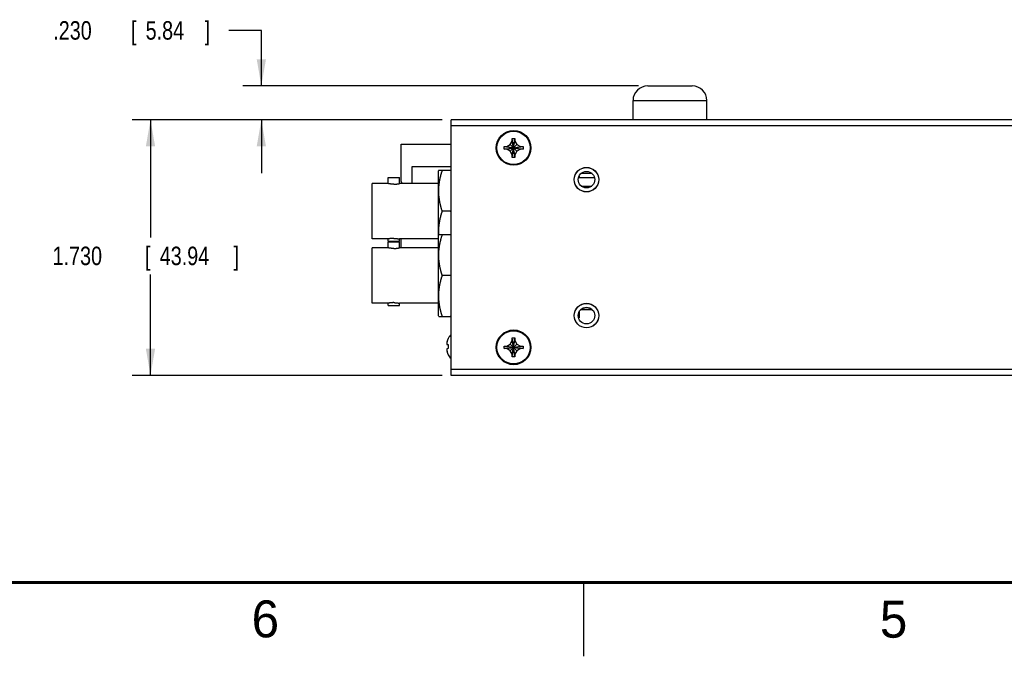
# Model space of a CAD drawing. Header units: inches. Extents: x 0 to 34, y 0 to 22.
# Tile 6 of 21: x 8.9 to 15.6, y 0 to 4.3. Entities that reach past the tile are written whole.
import ezdxf

# ---------------------------------------------------------------- set-up
doc = ezdxf.new("R2010")
doc.units = ezdxf.units.IN
doc.header["$LTSCALE"] = 1.87
doc.header["$MEASUREMENT"] = 0
doc.layers.get('0').update_dxf_attribs({"linetype": 'CONTINUOUS'})
doc.layers.add('DIMENSIONS', color=7, linetype='CONTINUOUS')
doc.styles.get("Standard").update_dxf_attribs({"font": 'txt', "width": 0.8})
doc.dimstyles.new('DIMSTYLE_1', dxfattribs={"dimtxt": 0.125, "dimasz": 0.18, "dimexe": 0.18, "dimexo": 0.0625, "dimgap": 0.09, "dimtad": 0, "dimtih": 1, "dimtoh": 1, "dimdec": 3, "dimzin": 4, "dimdsep": 46, "dimtxsty": 'STANDARD', "dimblk": '_FILLED', "dimblk1": '_FILLED', "dimblk2": '_FILLED', "dimcen": 0.09, "dimadec": 0, "dimazin": 0, "dimtp": 0.01, "dimtm": 0.01, "dimtfac": 1, "dimtdec": 3, "dimtofl": 0, "dimtmove": 0, "dimatfit": 3, "dimldrblk": '_FILLED', "dimfxl": 1, "dimtolj": 1, "dimtzin": 4, "dimarcsym": 0})

# ---------------------------------------------------------------- blocks, each defined once
blk = doc.blocks.new('_FILLED')
at = {"color": 0, "linetype": 'BYBLOCK'}
blk.add_solid([(0, 0), (-1, 0.174), (-1, -0.174)], dxfattribs=at)
blk = doc.blocks.new('*D18')
at = {"layer": 'DIMENSIONS', "color": 2, "linetype": 'CONTINUOUS'}
for p, q in [((11.7915, 3.6316), (9.694, 3.6316)), ((9.819, 3.6316), (9.819, 2.8356)), ((9.819, 1.9016), (9.819, 2.5856)), ((11.7915, 1.9016), (9.694, 1.9016))]:
    blk.add_line(p, q, dxfattribs=at)
at = {"layer": 'DIMENSIONS', "color": 2, "linetype": 'CONTINUOUS', "xscale": 0.18, "yscale": 0.18, "zscale": 0.18}
for p, rotation in [((9.819, 3.6316), 90), ((9.819, 1.9016), 270)]:
    blk.add_blockref('_FILLED', p, dxfattribs=dict(at, rotation=rotation))
at = {"layer": 'DIMENSIONS', "color": 2, "linetype": 'CONTINUOUS', "width": 0.8}
for s, p in [('1.730', (9.1565, 2.6481)), ('[', (9.7815, 2.6481)), ('43.94', (9.8815, 2.6481)), (']', (10.3815, 2.6481))]:
    blk.add_text(s, height=0.125, dxfattribs=at).set_placement(p)
blk = doc.blocks.new('*D19')
at = {"layer": 'DIMENSIONS', "color": 2, "linetype": 'CONTINUOUS'}
for p, q in [((10.569, 4.237), (10.3485, 4.237)), ((10.569, 3.8616), (10.569, 4.237)), ((13.1215, 3.8616), (10.444, 3.8616)), ((11.7915, 3.6316), (10.444, 3.6316)), ((10.569, 3.6316), (10.569, 3.2716))]:
    blk.add_line(p, q, dxfattribs=at)
at = {"layer": 'DIMENSIONS', "color": 2, "linetype": 'CONTINUOUS', "xscale": 0.18, "yscale": 0.18, "zscale": 0.18}
for p, rotation in [((10.569, 3.8616), 270), ((10.569, 3.6316), 90)]:
    blk.add_blockref('_FILLED', p, dxfattribs=dict(at, rotation=rotation))
at = {"layer": 'DIMENSIONS', "color": 2, "linetype": 'CONTINUOUS', "width": 0.8}
for s, p in [('.230', (9.161, 4.1745)), ('[', (9.686, 4.1745)), ('5.84', (9.786, 4.1745)), (']', (10.186, 4.1745))]:
    blk.add_text(s, height=0.125, dxfattribs=at).set_placement(p)

msp = doc.modelspace()

# ---------------------------------------------------------------- linework, layer by layer
at = {"color": 7, "linetype": 'CONTINUOUS'}
for p, q in [((13.184, 3.8616), (13.484, 3.8616)), ((13.084, 3.6316), (13.084, 3.7616)), ((13.084, 3.7616), (13.584, 3.7616)), ((13.584, 3.6316), (13.584, 3.7616)), ((11.854, 1.9016), (11.854, 3.6316)), ((21.854, 3.6316), (11.854, 3.6316)), ((21.854, 3.5916), (11.854, 3.5916)), ((11.515, 3.2146), (11.515, 3.4676)), ((11.515, 3.4676), (11.854, 3.4676)), ((12.2535, 3.4641), (12.267, 3.4876)), ((12.267, 3.4876), (12.267, 3.5056)), ((12.267, 3.3776), (12.285, 3.5056)), ((12.285, 3.3776), (12.267, 3.5056)), ((12.267, 3.5056), (12.285, 3.5056)), ((12.267, 3.3956), (12.285, 3.4876)), ((12.285, 3.3956), (12.267, 3.4876)), ((12.285, 3.5056), (12.285, 3.4876)), ((12.285, 3.4876), (12.2985, 3.4641)), ((12.212, 3.4326), (12.212, 3.4506)), ((12.212, 3.4506), (12.34, 3.4326)), ((12.212, 3.4506), (12.23, 3.4506)), ((12.212, 3.4326), (12.34, 3.4506)), ((12.23, 3.4326), (12.212, 3.4326)), ((12.23, 3.4506), (12.2535, 3.4641)), ((12.23, 3.4506), (12.322, 3.4326)), ((12.23, 3.4326), (12.322, 3.4506)), ((12.2535, 3.419), (12.23, 3.4326)), ((12.2535, 3.419), (12.2985, 3.4641)), ((12.2535, 3.4641), (12.2985, 3.419)), ((12.267, 3.3956), (12.2535, 3.419)), ((12.2985, 3.419), (12.285, 3.3956)), ((12.2985, 3.4641), (12.322, 3.4506)), ((12.322, 3.4326), (12.2985, 3.419)), ((12.322, 3.4506), (12.34, 3.4506)), ((12.34, 3.4326), (12.322, 3.4326)), ((12.34, 3.4506), (12.34, 3.4326)), ((12.267, 3.3776), (12.267, 3.3956)), ((12.285, 3.3776), (12.267, 3.3776)), ((12.285, 3.3956), (12.285, 3.3776)), ((11.59, 3.2001), (11.59, 3.3156)), ((11.59, 3.3156), (11.854, 3.3156)), ((11.7707, 3.2908), (11.768, 3.2861)), ((11.768, 2.3041), (11.768, 3.2861)), ((11.7707, 3.2908), (11.854, 3.2908)), ((12.8071, 3.2676), (12.7309, 3.2676)), ((11.319, 2.8251), (11.319, 3.2001)), ((11.4265, 3.2001), (11.319, 3.2001)), ((11.4265, 3.2001), (11.4265, 3.2418)), ((11.4265, 3.2418), (11.5035, 3.2418)), ((11.5035, 3.2001), (11.5035, 3.2418)), ((11.768, 3.2001), (11.5035, 3.2001)), ((11.515, 3.2146), (11.5191, 3.2001)), ((12.7151, 3.2416), (12.8229, 3.2416)), ((12.719, 3.2518), (12.719, 3.2416)), ((12.7331, 3.1836), (12.8049, 3.1836)), ((12.7344, 3.1826), (12.8036, 3.1826)), ((11.8508, 3.0126), (11.7932, 3.0126)), ((11.4265, 2.8251), (11.319, 2.8251)), ((11.4265, 2.8093), (11.4265, 2.8251)), ((11.4265, 2.8093), (11.5035, 2.8093)), ((11.4265, 2.7651), (11.4265, 2.8068)), ((11.4265, 2.8068), (11.5035, 2.8068)), ((11.5035, 2.8093), (11.5035, 2.8251)), ((11.768, 2.8251), (11.5035, 2.8251)), ((11.5035, 2.7651), (11.5035, 2.8068)), ((11.515, 2.7651), (11.515, 2.8251)), ((11.7707, 2.8558), (11.768, 2.8511)), ((11.7707, 2.8558), (11.854, 2.8558)), ((11.319, 2.3901), (11.319, 2.7651)), ((11.4265, 2.7651), (11.319, 2.7651)), ((11.768, 2.7651), (11.5035, 2.7651)), ((11.8508, 2.5776), (11.7932, 2.5776)), ((11.4265, 2.3901), (11.319, 2.3901)), ((11.4265, 2.3743), (11.4265, 2.3901)), ((11.4265, 2.3743), (11.5035, 2.3743)), ((11.5035, 2.3743), (11.5035, 2.3901)), ((11.768, 2.3901), (11.5035, 2.3901)), ((12.8071, 2.3476), (12.7309, 2.3476)), ((12.732, 2.3486), (12.806, 2.3486)), ((11.7707, 2.2993), (11.768, 2.3041)), ((11.7707, 2.2993), (11.854, 2.2993)), ((12.7153, 2.2906), (12.719, 2.2906)), ((12.719, 2.3318), (12.719, 2.2906)), ((12.2535, 2.1141), (12.267, 2.1376)), ((12.267, 2.1376), (12.267, 2.1556)), ((12.285, 2.0276), (12.267, 2.1556)), ((12.267, 2.0276), (12.285, 2.1556)), ((12.267, 2.1556), (12.285, 2.1556)), ((12.285, 2.0456), (12.267, 2.1376)), ((12.267, 2.0456), (12.285, 2.1376)), ((12.285, 2.1556), (12.285, 2.1376)), ((12.285, 2.1376), (12.2985, 2.1141)), ((11.8242, 2.1113), (11.8328, 2.1102)), ((11.8328, 2.0829), (11.8242, 2.0818)), ((11.8256, 2.1111), (11.8256, 2.1301)), ((11.8256, 2.063), (11.8256, 2.082)), ((12.212, 2.0826), (12.212, 2.1006)), ((12.212, 2.1006), (12.34, 2.0826)), ((12.212, 2.1006), (12.23, 2.1006)), ((12.212, 2.0826), (12.34, 2.1006)), ((12.23, 2.0826), (12.212, 2.0826)), ((12.23, 2.1006), (12.2535, 2.1141)), ((12.23, 2.1006), (12.322, 2.0826)), ((12.23, 2.0826), (12.322, 2.1006)), ((12.2535, 2.069), (12.23, 2.0826)), ((12.2535, 2.1141), (12.2985, 2.069)), ((12.2535, 2.069), (12.2985, 2.1141)), ((12.267, 2.0456), (12.2535, 2.069)), ((12.2985, 2.069), (12.285, 2.0456)), ((12.2985, 2.1141), (12.322, 2.1006)), ((12.322, 2.0826), (12.2985, 2.069)), ((12.322, 2.1006), (12.34, 2.1006)), ((12.34, 2.0826), (12.322, 2.0826)), ((12.34, 2.1006), (12.34, 2.0826)), ((12.267, 2.0276), (12.267, 2.0456)), ((12.285, 2.0276), (12.267, 2.0276)), ((12.285, 2.0456), (12.285, 2.0276)), ((21.854, 1.9416), (11.854, 1.9416)), ((21.854, 1.9016), (11.854, 1.9016))]:
    msp.add_line(p, q, dxfattribs=at)
at = {"color": 2, "linetype": 'CONTINUOUS'}
msp.add_line((12.75, 0), (12.75, 0.5), dxfattribs=at)
at = {"color": 7, "linetype": 'CONTINUOUS', "const_width": 0.02}
msp.add_lwpolyline([(0.5, 0.5), (33.5, 0.5)], dxfattribs=at)
at = {"color": 7, "linetype": 'CONTINUOUS'}
for centre, radius in [((12.276, 3.4416), 0.1175), ((12.276, 3.4416), 0.1125), ((12.769, 3.2266), 0.083), ((12.769, 3.2266), 0.0825), ((12.769, 3.2266), 0.056), ((12.769, 2.3066), 0.083), ((12.769, 2.3066), 0.0825), ((12.769, 2.3066), 0.056), ((12.276, 2.0916), 0.1175), ((12.276, 2.0916), 0.1125)]:
    msp.add_circle(centre, radius, dxfattribs=at)
for centre, radius, start, end in [((13.184, 3.7616), 0.1, 90, 180), ((13.484, 3.7616), 0.1, 0, 90), ((11.904, 2.1144), 0.0806, 128.355, 152.04503), ((11.904, 2.0787), 0.0806, 207.95497, 231.645)]:
    msp.add_arc(centre, radius, start, end, dxfattribs=at)
for points, knots in [([(11.7932, 3.0126), (11.7926, 3.0144), (11.7915, 3.018), (11.7898, 3.0234), (11.7882, 3.0288), (11.7867, 3.0341), (11.7852, 3.0394), (11.7838, 3.0446), (11.7825, 3.0498), (11.7812, 3.055), (11.78, 3.0602), (11.7789, 3.0653), (11.7778, 3.0704), (11.7768, 3.0755), (11.7758, 3.0806), (11.775, 3.0857), (11.7741, 3.0908), (11.7734, 3.0959), (11.7727, 3.1009), (11.7721, 3.106), (11.7715, 3.1111), (11.771, 3.1161), (11.7706, 3.1212), (11.7702, 3.1262), (11.7699, 3.1313), (11.7697, 3.1364), (11.7696, 3.1414), (11.7695, 3.1465), (11.7695, 3.1516), (11.7695, 3.1566), (11.7696, 3.1617), (11.7698, 3.1667), (11.7701, 3.1718), (11.7704, 3.1769), (11.7708, 3.1819), (11.7713, 3.187), (11.7718, 3.1921), (11.7724, 3.1971), (11.7731, 3.2022), (11.7738, 3.2072), (11.7746, 3.2123), (11.7754, 3.2174), (11.7764, 3.2225), (11.7773, 3.2276), (11.7784, 3.2327), (11.7795, 3.2378), (11.7807, 3.243), (11.7819, 3.2482), (11.7832, 3.2534), (11.7846, 3.2586), (11.786, 3.2638), (11.7875, 3.2691), (11.7891, 3.2745), (11.7907, 3.2799), (11.7924, 3.2853), (11.7936, 3.289), (11.7942, 3.2908)], [0, 0, 0, 0, 0.020237, 0.040212, 0.059944, 0.079453, 0.098758, 0.117879, 0.136834, 0.155639, 0.174309, 0.192859, 0.211301, 0.229649, 0.247913, 0.266104, 0.284232, 0.302306, 0.320333, 0.338321, 0.356276, 0.374204, 0.39211, 0.409998, 0.427873, 0.445737, 0.463593, 0.481445, 0.499296, 0.517147, 0.535001, 0.552861, 0.57073, 0.588612, 0.606509, 0.624426, 0.642368, 0.66034, 0.678349, 0.6964, 0.714502, 0.732663, 0.750892, 0.7692, 0.787598, 0.806096, 0.824709, 0.84345, 0.862334, 0.881377, 0.900595, 0.920007, 0.939634, 0.959494, 0.97961, 1, 1, 1, 1]), ([(11.854, 3.2776), (11.8538, 3.2783), (11.853, 3.2809), (11.8516, 3.2853), (11.8504, 3.289), (11.8498, 3.2908)], [0, 0, 0, 0, 0.171719, 0.583061, 1, 1, 1, 1]), ([(11.465, 3.1961), (11.4645, 3.1961), (11.4635, 3.1961), (11.4621, 3.1961), (11.4606, 3.1961), (11.4592, 3.1961), (11.4577, 3.1962), (11.4563, 3.1963), (11.4549, 3.1963), (11.4535, 3.1964), (11.4521, 3.1965), (11.4507, 3.1966), (11.4493, 3.1967), (11.448, 3.1968), (11.4467, 3.197), (11.4454, 3.1971), (11.4441, 3.1972), (11.4429, 3.1974), (11.4417, 3.1975), (11.4405, 3.1977), (11.4394, 3.1978), (11.4383, 3.198), (11.4373, 3.1981), (11.4363, 3.1983), (11.4353, 3.1984), (11.4344, 3.1986), (11.4335, 3.1987), (11.4327, 3.1989), (11.4319, 3.199), (11.4312, 3.1992), (11.4305, 3.1993), (11.4299, 3.1994), (11.4293, 3.1995), (11.4288, 3.1996), (11.4283, 3.1997), (11.4279, 3.1998), (11.4275, 3.1998), (11.4272, 3.1999), (11.427, 3.2), (11.4268, 3.2), (11.4266, 3.2), (11.4266, 3.2), (11.4265, 3.2001), (11.4265, 3.2001)], [0, 0, 0, 0, 0.037675, 0.075324, 0.112875, 0.150284, 0.187534, 0.224551, 0.261285, 0.297719, 0.333781, 0.369405, 0.404574, 0.439219, 0.473264, 0.506689, 0.539427, 0.571402, 0.602583, 0.632915, 0.662321, 0.690768, 0.718209, 0.744577, 0.769833, 0.793948, 0.816864, 0.838542, 0.858967, 0.878093, 0.895889, 0.912347, 0.927434, 0.941127, 0.953422, 0.9643, 0.973743, 0.981752, 0.988315, 0.993423, 0.997076, 0.999269, 1, 1, 1, 1]), ([(11.465, 3.1961), (11.4655, 3.1961), (11.4665, 3.1961), (11.4679, 3.1961), (11.4694, 3.1961), (11.4708, 3.1961), (11.4723, 3.1962), (11.4737, 3.1963), (11.4751, 3.1963), (11.4765, 3.1964), (11.4779, 3.1965), (11.4793, 3.1966), (11.4807, 3.1967), (11.482, 3.1968), (11.4833, 3.197), (11.4846, 3.1971), (11.4859, 3.1972), (11.4871, 3.1974), (11.4883, 3.1975), (11.4895, 3.1977), (11.4906, 3.1978), (11.4917, 3.198), (11.4927, 3.1981), (11.4937, 3.1983), (11.4947, 3.1984), (11.4956, 3.1986), (11.4965, 3.1987), (11.4973, 3.1989), (11.4981, 3.199), (11.4988, 3.1992), (11.4995, 3.1993), (11.5001, 3.1994), (11.5007, 3.1995), (11.5012, 3.1996), (11.5017, 3.1997), (11.5021, 3.1998), (11.5025, 3.1998), (11.5028, 3.1999), (11.503, 3.2), (11.5032, 3.2), (11.5034, 3.2), (11.5034, 3.2), (11.5035, 3.2001), (11.5035, 3.2001)], [0, 0, 0, 0, 0.037675, 0.075324, 0.112875, 0.150284, 0.187534, 0.224551, 0.261285, 0.297719, 0.333781, 0.369405, 0.404574, 0.439219, 0.473264, 0.506689, 0.539427, 0.571402, 0.602583, 0.632915, 0.662321, 0.690768, 0.718209, 0.744577, 0.769833, 0.793948, 0.816864, 0.838542, 0.858967, 0.878093, 0.895889, 0.912347, 0.927434, 0.941127, 0.953422, 0.9643, 0.973743, 0.981752, 0.988315, 0.993423, 0.997076, 0.999269, 1, 1, 1, 1]), ([(11.77, 2.8547), (11.7699, 2.8559), (11.7698, 2.8588), (11.7696, 2.8634), (11.7695, 2.8685), (11.7695, 2.8736), (11.7695, 2.8786), (11.7696, 2.8837), (11.7697, 2.8887), (11.7699, 2.8938), (11.7702, 2.8989), (11.7706, 2.9039), (11.771, 2.909), (11.7715, 2.914), (11.7721, 2.9191), (11.7727, 2.9242), (11.7734, 2.9292), (11.7741, 2.9343), (11.775, 2.9394), (11.7758, 2.9445), (11.7768, 2.9496), (11.7778, 2.9547), (11.7789, 2.9598), (11.78, 2.9649), (11.7812, 2.9701), (11.7825, 2.9753), (11.7838, 2.9805), (11.7852, 2.9857), (11.7867, 2.991), (11.7882, 2.9963), (11.7898, 3.0017), (11.7915, 3.0071), (11.7926, 3.0107), (11.7932, 3.0126)], [0, 0, 0, 0, 0.023111, 0.054669, 0.086217, 0.117759, 0.1493, 0.180845, 0.212397, 0.243962, 0.275546, 0.307153, 0.338793, 0.370471, 0.402197, 0.433981, 0.465835, 0.49777, 0.529803, 0.561946, 0.594218, 0.626638, 0.659224, 0.692001, 0.724991, 0.758218, 0.791711, 0.825498, 0.859609, 0.894081, 0.928946, 0.964241, 1, 1, 1, 1]), ([(11.8508, 3.0126), (11.8514, 3.0144), (11.8525, 3.0178), (11.8535, 3.0212), (11.854, 3.0228)], [0, 0, 0, 0, 0.5351, 1, 1, 1, 1]), ([(11.854, 3.0023), (11.8535, 3.0039), (11.8525, 3.0073), (11.8514, 3.0107), (11.8508, 3.0126)], [0, 0, 0, 0, 0.4649, 1, 1, 1, 1]), ([(11.465, 2.829), (11.4645, 2.829), (11.4635, 2.829), (11.4621, 2.829), (11.4606, 2.829), (11.4592, 2.829), (11.4577, 2.8289), (11.4563, 2.8288), (11.4549, 2.8288), (11.4535, 2.8287), (11.4521, 2.8286), (11.4507, 2.8285), (11.4493, 2.8284), (11.448, 2.8283), (11.4467, 2.8281), (11.4454, 2.828), (11.4441, 2.8279), (11.4429, 2.8277), (11.4417, 2.8276), (11.4405, 2.8274), (11.4394, 2.8273), (11.4383, 2.8271), (11.4373, 2.827), (11.4363, 2.8268), (11.4353, 2.8267), (11.4344, 2.8265), (11.4335, 2.8264), (11.4327, 2.8262), (11.4319, 2.8261), (11.4312, 2.826), (11.4305, 2.8258), (11.4299, 2.8257), (11.4293, 2.8256), (11.4288, 2.8255), (11.4283, 2.8254), (11.4279, 2.8253), (11.4275, 2.8253), (11.4272, 2.8252), (11.427, 2.8251), (11.4268, 2.8251), (11.4266, 2.8251), (11.4266, 2.8251), (11.4265, 2.8251), (11.4265, 2.8251)], [0, 0, 0, 0, 0.037675, 0.075324, 0.112875, 0.150284, 0.187534, 0.224552, 0.261285, 0.29772, 0.333782, 0.369405, 0.404574, 0.439219, 0.473265, 0.506689, 0.539428, 0.571402, 0.602583, 0.632915, 0.662322, 0.690768, 0.718209, 0.744577, 0.769833, 0.793948, 0.816863, 0.838542, 0.858967, 0.878093, 0.895889, 0.912347, 0.927434, 0.941127, 0.953422, 0.9643, 0.973743, 0.981752, 0.988315, 0.993423, 0.997076, 0.999269, 1, 1, 1, 1]), ([(11.465, 2.829), (11.4655, 2.829), (11.4665, 2.829), (11.4679, 2.829), (11.4694, 2.829), (11.4708, 2.829), (11.4723, 2.8289), (11.4737, 2.8288), (11.4751, 2.8288), (11.4765, 2.8287), (11.4779, 2.8286), (11.4793, 2.8285), (11.4807, 2.8284), (11.482, 2.8283), (11.4833, 2.8281), (11.4846, 2.828), (11.4859, 2.8279), (11.4871, 2.8277), (11.4883, 2.8276), (11.4895, 2.8274), (11.4906, 2.8273), (11.4917, 2.8271), (11.4927, 2.827), (11.4937, 2.8268), (11.4947, 2.8267), (11.4956, 2.8265), (11.4965, 2.8264), (11.4973, 2.8262), (11.4981, 2.8261), (11.4988, 2.826), (11.4995, 2.8258), (11.5001, 2.8257), (11.5007, 2.8256), (11.5012, 2.8255), (11.5017, 2.8254), (11.5021, 2.8253), (11.5025, 2.8253), (11.5028, 2.8252), (11.503, 2.8251), (11.5032, 2.8251), (11.5034, 2.8251), (11.5034, 2.8251), (11.5035, 2.8251), (11.5035, 2.8251)], [0, 0, 0, 0, 0.037675, 0.075324, 0.112875, 0.150284, 0.187534, 0.224552, 0.261285, 0.29772, 0.333782, 0.369405, 0.404574, 0.439219, 0.473265, 0.506689, 0.539428, 0.571402, 0.602583, 0.632915, 0.662322, 0.690768, 0.718209, 0.744577, 0.769833, 0.793948, 0.816863, 0.838542, 0.858967, 0.878093, 0.895889, 0.912347, 0.927434, 0.941127, 0.953422, 0.9643, 0.973743, 0.981752, 0.988315, 0.993423, 0.997076, 0.999269, 1, 1, 1, 1]), ([(11.7932, 2.5776), (11.7926, 2.5794), (11.7915, 2.583), (11.7898, 2.5884), (11.7882, 2.5938), (11.7867, 2.5991), (11.7852, 2.6044), (11.7838, 2.6096), (11.7825, 2.6148), (11.7812, 2.62), (11.78, 2.6252), (11.7789, 2.6303), (11.7778, 2.6354), (11.7768, 2.6405), (11.7758, 2.6456), (11.775, 2.6507), (11.7741, 2.6558), (11.7734, 2.6609), (11.7727, 2.6659), (11.7721, 2.671), (11.7715, 2.6761), (11.771, 2.6811), (11.7706, 2.6862), (11.7702, 2.6912), (11.7699, 2.6963), (11.7697, 2.7014), (11.7696, 2.7064), (11.7695, 2.7115), (11.7695, 2.7166), (11.7695, 2.7216), (11.7696, 2.7267), (11.7698, 2.7317), (11.7701, 2.7368), (11.7704, 2.7419), (11.7708, 2.7469), (11.7713, 2.752), (11.7718, 2.7571), (11.7724, 2.7621), (11.7731, 2.7672), (11.7738, 2.7722), (11.7746, 2.7773), (11.7754, 2.7824), (11.7764, 2.7875), (11.7773, 2.7926), (11.7784, 2.7977), (11.7795, 2.8028), (11.7807, 2.808), (11.7819, 2.8132), (11.7832, 2.8184), (11.7846, 2.8236), (11.786, 2.8288), (11.7875, 2.8341), (11.7891, 2.8395), (11.7907, 2.8449), (11.7924, 2.8503), (11.7936, 2.854), (11.7942, 2.8558)], [0, 0, 0, 0, 0.020237, 0.040212, 0.059944, 0.079453, 0.098758, 0.117879, 0.136834, 0.155639, 0.174309, 0.192859, 0.211301, 0.229649, 0.247913, 0.266104, 0.284232, 0.302306, 0.320333, 0.338321, 0.356276, 0.374204, 0.39211, 0.409998, 0.427873, 0.445737, 0.463593, 0.481445, 0.499296, 0.517147, 0.535001, 0.552861, 0.57073, 0.588612, 0.606509, 0.624426, 0.642368, 0.66034, 0.678349, 0.6964, 0.714502, 0.732663, 0.750892, 0.7692, 0.787598, 0.806096, 0.824709, 0.84345, 0.862334, 0.881377, 0.900595, 0.920007, 0.939634, 0.959494, 0.97961, 1, 1, 1, 1]), ([(11.854, 2.8426), (11.8538, 2.8433), (11.853, 2.8459), (11.8516, 2.8503), (11.8504, 2.854), (11.8498, 2.8558)], [0, 0, 0, 0, 0.171719, 0.583061, 1, 1, 1, 1]), ([(11.465, 2.7611), (11.4645, 2.7611), (11.4635, 2.7611), (11.4621, 2.7611), (11.4606, 2.7611), (11.4592, 2.7611), (11.4577, 2.7612), (11.4563, 2.7613), (11.4549, 2.7613), (11.4535, 2.7614), (11.4521, 2.7615), (11.4507, 2.7616), (11.4493, 2.7617), (11.448, 2.7618), (11.4467, 2.762), (11.4454, 2.7621), (11.4441, 2.7622), (11.4429, 2.7624), (11.4417, 2.7625), (11.4405, 2.7627), (11.4394, 2.7628), (11.4383, 2.763), (11.4373, 2.7631), (11.4363, 2.7633), (11.4353, 2.7634), (11.4344, 2.7636), (11.4335, 2.7637), (11.4327, 2.7639), (11.4319, 2.764), (11.4312, 2.7642), (11.4305, 2.7643), (11.4299, 2.7644), (11.4293, 2.7645), (11.4288, 2.7646), (11.4283, 2.7647), (11.4279, 2.7648), (11.4275, 2.7648), (11.4272, 2.7649), (11.427, 2.765), (11.4268, 2.765), (11.4266, 2.765), (11.4266, 2.765), (11.4265, 2.7651), (11.4265, 2.7651)], [0, 0, 0, 0, 0.037675, 0.075324, 0.112875, 0.150284, 0.187534, 0.224551, 0.261285, 0.297719, 0.333781, 0.369405, 0.404574, 0.439219, 0.473264, 0.506689, 0.539427, 0.571402, 0.602583, 0.632915, 0.662321, 0.690768, 0.718209, 0.744577, 0.769833, 0.793948, 0.816864, 0.838542, 0.858967, 0.878093, 0.895889, 0.912347, 0.927434, 0.941127, 0.953422, 0.9643, 0.973743, 0.981752, 0.988315, 0.993423, 0.997076, 0.999269, 1, 1, 1, 1]), ([(11.465, 2.7611), (11.4655, 2.7611), (11.4665, 2.7611), (11.4679, 2.7611), (11.4694, 2.7611), (11.4708, 2.7611), (11.4723, 2.7612), (11.4737, 2.7613), (11.4751, 2.7613), (11.4765, 2.7614), (11.4779, 2.7615), (11.4793, 2.7616), (11.4807, 2.7617), (11.482, 2.7618), (11.4833, 2.762), (11.4846, 2.7621), (11.4859, 2.7622), (11.4871, 2.7624), (11.4883, 2.7625), (11.4895, 2.7627), (11.4906, 2.7628), (11.4917, 2.763), (11.4927, 2.7631), (11.4937, 2.7633), (11.4947, 2.7634), (11.4956, 2.7636), (11.4965, 2.7637), (11.4973, 2.7639), (11.4981, 2.764), (11.4988, 2.7642), (11.4995, 2.7643), (11.5001, 2.7644), (11.5007, 2.7645), (11.5012, 2.7646), (11.5017, 2.7647), (11.5021, 2.7648), (11.5025, 2.7648), (11.5028, 2.7649), (11.503, 2.765), (11.5032, 2.765), (11.5034, 2.765), (11.5034, 2.765), (11.5035, 2.7651), (11.5035, 2.7651)], [0, 0, 0, 0, 0.037675, 0.075324, 0.112875, 0.150284, 0.187534, 0.224551, 0.261285, 0.297719, 0.333781, 0.369405, 0.404574, 0.439219, 0.473264, 0.506689, 0.539427, 0.571402, 0.602583, 0.632915, 0.662321, 0.690768, 0.718209, 0.744577, 0.769833, 0.793948, 0.816864, 0.838542, 0.858967, 0.878093, 0.895889, 0.912347, 0.927434, 0.941127, 0.953422, 0.9643, 0.973743, 0.981752, 0.988315, 0.993423, 0.997076, 0.999269, 1, 1, 1, 1]), ([(11.7942, 2.2993), (11.7936, 2.3011), (11.7924, 2.3048), (11.7907, 2.3102), (11.7891, 2.3156), (11.7875, 2.321), (11.786, 2.3263), (11.7846, 2.3315), (11.7832, 2.3368), (11.7819, 2.342), (11.7807, 2.3471), (11.7795, 2.3523), (11.7784, 2.3574), (11.7773, 2.3625), (11.7764, 2.3676), (11.7754, 2.3727), (11.7746, 2.3778), (11.7738, 2.3829), (11.7731, 2.3879), (11.7724, 2.393), (11.7718, 2.3981), (11.7713, 2.4031), (11.7708, 2.4082), (11.7704, 2.4132), (11.7701, 2.4183), (11.7698, 2.4234), (11.7696, 2.4284), (11.7695, 2.4335), (11.7695, 2.4386), (11.7695, 2.4436), (11.7696, 2.4487), (11.7697, 2.4537), (11.7699, 2.4588), (11.7702, 2.4639), (11.7706, 2.4689), (11.771, 2.474), (11.7715, 2.479), (11.7721, 2.4841), (11.7727, 2.4892), (11.7734, 2.4942), (11.7741, 2.4993), (11.775, 2.5044), (11.7758, 2.5095), (11.7768, 2.5146), (11.7778, 2.5197), (11.7789, 2.5248), (11.78, 2.5299), (11.7812, 2.5351), (11.7825, 2.5403), (11.7838, 2.5455), (11.7852, 2.5507), (11.7867, 2.556), (11.7882, 2.5613), (11.7898, 2.5667), (11.7915, 2.5721), (11.7926, 2.5757), (11.7932, 2.5776)], [0, 0, 0, 0, 0.02039, 0.040506, 0.060366, 0.079993, 0.099405, 0.118623, 0.137666, 0.15655, 0.175291, 0.193904, 0.212403, 0.2308, 0.249108, 0.267337, 0.285498, 0.3036, 0.321651, 0.33966, 0.357632, 0.375574, 0.393491, 0.411388, 0.42927, 0.447139, 0.464999, 0.482853, 0.500704, 0.518555, 0.536407, 0.554263, 0.572128, 0.590002, 0.60789, 0.625796, 0.643724, 0.661679, 0.679667, 0.697694, 0.715768, 0.733896, 0.752087, 0.770351, 0.788699, 0.807141, 0.825691, 0.844361, 0.863166, 0.882121, 0.901242, 0.920547, 0.940056, 0.959788, 0.979763, 1, 1, 1, 1]), ([(11.8508, 2.5776), (11.8514, 2.5794), (11.8525, 2.5828), (11.8535, 2.5862), (11.854, 2.5878)], [0, 0, 0, 0, 0.5351, 1, 1, 1, 1]), ([(11.854, 2.5673), (11.8535, 2.5689), (11.8525, 2.5723), (11.8514, 2.5757), (11.8508, 2.5776)], [0, 0, 0, 0, 0.4649, 1, 1, 1, 1]), ([(11.465, 2.394), (11.4645, 2.394), (11.4635, 2.394), (11.4621, 2.394), (11.4606, 2.394), (11.4592, 2.394), (11.4577, 2.3939), (11.4563, 2.3938), (11.4549, 2.3938), (11.4535, 2.3937), (11.4521, 2.3936), (11.4507, 2.3935), (11.4493, 2.3934), (11.448, 2.3933), (11.4467, 2.3931), (11.4454, 2.393), (11.4441, 2.3929), (11.4429, 2.3927), (11.4417, 2.3926), (11.4405, 2.3924), (11.4394, 2.3923), (11.4383, 2.3921), (11.4373, 2.392), (11.4363, 2.3918), (11.4353, 2.3917), (11.4344, 2.3915), (11.4335, 2.3914), (11.4327, 2.3912), (11.4319, 2.3911), (11.4312, 2.391), (11.4305, 2.3908), (11.4299, 2.3907), (11.4293, 2.3906), (11.4288, 2.3905), (11.4283, 2.3904), (11.4279, 2.3903), (11.4275, 2.3903), (11.4272, 2.3902), (11.427, 2.3901), (11.4268, 2.3901), (11.4266, 2.3901), (11.4266, 2.3901), (11.4265, 2.3901), (11.4265, 2.3901)], [0, 0, 0, 0, 0.037675, 0.075324, 0.112875, 0.150284, 0.187534, 0.224552, 0.261285, 0.29772, 0.333782, 0.369405, 0.404574, 0.439219, 0.473265, 0.506689, 0.539428, 0.571402, 0.602583, 0.632915, 0.662322, 0.690768, 0.718209, 0.744577, 0.769833, 0.793948, 0.816863, 0.838542, 0.858967, 0.878093, 0.895889, 0.912347, 0.927434, 0.941127, 0.953422, 0.9643, 0.973743, 0.981752, 0.988315, 0.993423, 0.997076, 0.999269, 1, 1, 1, 1]), ([(11.465, 2.394), (11.4655, 2.394), (11.4665, 2.394), (11.4679, 2.394), (11.4694, 2.394), (11.4708, 2.394), (11.4723, 2.3939), (11.4737, 2.3938), (11.4751, 2.3938), (11.4765, 2.3937), (11.4779, 2.3936), (11.4793, 2.3935), (11.4807, 2.3934), (11.482, 2.3933), (11.4833, 2.3931), (11.4846, 2.393), (11.4859, 2.3929), (11.4871, 2.3927), (11.4883, 2.3926), (11.4895, 2.3924), (11.4906, 2.3923), (11.4917, 2.3921), (11.4927, 2.392), (11.4937, 2.3918), (11.4947, 2.3917), (11.4956, 2.3915), (11.4965, 2.3914), (11.4973, 2.3912), (11.4981, 2.3911), (11.4988, 2.391), (11.4995, 2.3908), (11.5001, 2.3907), (11.5007, 2.3906), (11.5012, 2.3905), (11.5017, 2.3904), (11.5021, 2.3903), (11.5025, 2.3903), (11.5028, 2.3902), (11.503, 2.3901), (11.5032, 2.3901), (11.5034, 2.3901), (11.5034, 2.3901), (11.5035, 2.3901), (11.5035, 2.3901)], [0, 0, 0, 0, 0.037675, 0.075324, 0.112875, 0.150284, 0.187534, 0.224552, 0.261285, 0.29772, 0.333782, 0.369405, 0.404574, 0.439219, 0.473265, 0.506689, 0.539428, 0.571402, 0.602583, 0.632915, 0.662322, 0.690768, 0.718209, 0.744577, 0.769833, 0.793948, 0.816863, 0.838542, 0.858967, 0.878093, 0.895889, 0.912347, 0.927434, 0.941127, 0.953422, 0.9643, 0.973743, 0.981752, 0.988315, 0.993423, 0.997076, 0.999269, 1, 1, 1, 1]), ([(11.8498, 2.2993), (11.8504, 2.3011), (11.8516, 2.3048), (11.853, 2.3092), (11.8538, 2.3118), (11.854, 2.3125)], [0, 0, 0, 0, 0.416939, 0.828282, 1, 1, 1, 1]), ([(11.8328, 2.1505), (11.8325, 2.1498), (11.8317, 2.1483), (11.8307, 2.1461), (11.8298, 2.1438), (11.8289, 2.1415), (11.8281, 2.1393), (11.8275, 2.1372), (11.8269, 2.1352), (11.8264, 2.1334), (11.826, 2.1317), (11.8257, 2.1306), (11.8256, 2.1301)], [0, 0, 0, 0, 0.111494, 0.225521, 0.34004, 0.453035, 0.562347, 0.665226, 0.759491, 0.845819, 0.925544, 1, 1, 1, 1]), ([(11.8328, 2.1522), (11.8328, 2.1522), (11.8328, 2.1521), (11.8328, 2.152), (11.8328, 2.1518), (11.8328, 2.1516), (11.8328, 2.1513), (11.8328, 2.1509), (11.8328, 2.1506), (11.8328, 2.1505)], [0, 0, 0, 0, 0.020511, 0.082015, 0.184445, 0.327654, 0.51149, 0.73569, 1, 1, 1, 1]), ([(11.8242, 2.1229), (11.8242, 2.1226), (11.8241, 2.122), (11.824, 2.1211), (11.824, 2.1202), (11.8239, 2.1192), (11.8238, 2.1183), (11.8237, 2.1174), (11.8237, 2.1165), (11.8237, 2.1159), (11.8236, 2.1156)], [0, 0, 0, 0, 0.126815, 0.252564, 0.377544, 0.502046, 0.62635, 0.750653, 0.875143, 1, 1, 1, 1]), ([(11.8236, 2.1156), (11.8237, 2.1154), (11.8237, 2.115), (11.8237, 2.1145), (11.8238, 2.114), (11.8239, 2.1134), (11.824, 2.1129), (11.824, 2.1124), (11.8241, 2.1118), (11.8242, 2.1115), (11.8242, 2.1113)], [0, 0, 0, 0, 0.123846, 0.247588, 0.371416, 0.495531, 0.620144, 0.745552, 0.872064, 1, 1, 1, 1]), ([(11.8242, 2.0818), (11.8242, 2.0817), (11.8241, 2.0813), (11.824, 2.0808), (11.824, 2.0802), (11.8239, 2.0797), (11.8238, 2.0791), (11.8237, 2.0786), (11.8237, 2.0781), (11.8237, 2.0777), (11.8236, 2.0775)], [0, 0, 0, 0, 0.12794, 0.254454, 0.379863, 0.504477, 0.628591, 0.752418, 0.876157, 1, 1, 1, 1]), ([(11.8236, 2.0775), (11.8237, 2.0772), (11.8237, 2.0766), (11.8237, 2.0757), (11.8238, 2.0748), (11.8239, 2.0739), (11.824, 2.073), (11.824, 2.072), (11.8241, 2.0711), (11.8242, 2.0705), (11.8242, 2.0702)], [0, 0, 0, 0, 0.12486, 0.249352, 0.373657, 0.497961, 0.622464, 0.747442, 0.873189, 1, 1, 1, 1]), ([(11.8256, 2.1301), (11.8255, 2.1295), (11.8253, 2.1285), (11.825, 2.1269), (11.8247, 2.1255), (11.8245, 2.1242), (11.8243, 2.1233), (11.8242, 2.1229)], [0, 0, 0, 0, 0.230714, 0.443933, 0.641795, 0.826437, 1, 1, 1, 1]), ([(11.8242, 2.0702), (11.8243, 2.0698), (11.8245, 2.0689), (11.8247, 2.0676), (11.825, 2.0661), (11.8253, 2.0646), (11.8255, 2.0636), (11.8256, 2.063)], [0, 0, 0, 0, 0.174385, 0.359503, 0.55743, 0.770238, 1, 1, 1, 1]), ([(11.8328, 2.1102), (11.8328, 2.1095), (11.8328, 2.1083), (11.8328, 2.1063), (11.8328, 2.1044), (11.8328, 2.1024), (11.8328, 2.1005), (11.8328, 2.0985), (11.8328, 2.0966), (11.8328, 2.0946), (11.8328, 2.0926), (11.8328, 2.0907), (11.8328, 2.0887), (11.8328, 2.0868), (11.8328, 2.0848), (11.8328, 2.0836), (11.8328, 2.0829)], [0, 0, 0, 0, 0.07026, 0.141058, 0.212306, 0.283913, 0.355792, 0.427851, 0.5, 0.572149, 0.644208, 0.716087, 0.787694, 0.858942, 0.92974, 1, 1, 1, 1]), ([(11.8256, 2.063), (11.8257, 2.0625), (11.826, 2.0614), (11.8264, 2.0598), (11.8269, 2.058), (11.8274, 2.0561), (11.8281, 2.054), (11.8288, 2.0518), (11.8297, 2.0495), (11.8307, 2.0472), (11.8317, 2.0449), (11.8325, 2.0434), (11.8328, 2.0426)], [0, 0, 0, 0, 0.073632, 0.151647, 0.235745, 0.327627, 0.428506, 0.537193, 0.651561, 0.768788, 0.885925, 1, 1, 1, 1]), ([(11.8328, 2.0426), (11.8328, 2.0425), (11.8328, 2.0422), (11.8328, 2.0418), (11.8328, 2.0415), (11.8328, 2.0413), (11.8328, 2.0411), (11.8328, 2.041), (11.8328, 2.0409), (11.8328, 2.0409)], [0, 0, 0, 0, 0.26431, 0.48851, 0.672346, 0.815555, 0.917985, 0.979489, 1, 1, 1, 1])]:
    msp.add_open_spline(points, degree=3, knots=knots, dxfattribs=at)

# ---------------------------------------------------------------- texts
at = {"color": 2, "linetype": 'CONTINUOUS'}
for s, p in [('6', (10.5033, 0.1284)), ('5', (14.754, 0.1262))]:
    msp.add_text(s, height=0.25, dxfattribs=at).set_placement(p)

# ---------------------------------------------------------------- dimensions: what is measured, and where the dimension line sits
at = {"layer": 'DIMENSIONS', "color": 2, "linetype": 'CONTINUOUS'}
for base, p1, p2, picture, middle in [((10.569, 3.8616), (11.7915, 3.6316), (13.1215, 3.8616), '*D19', (9.7235, 4.237)), ((9.819, 3.6316), (11.7915, 1.9016), (11.7915, 3.6316), '*D18', (9.819, 2.7106))]:
    dim = msp.add_linear_dim(base=base, p1=p1, p2=p2, angle=90, dimstyle='DIMSTYLE_1', dxfattribs=at)
    dim.commit()
    dim.dimension.update_dxf_attribs({"geometry": picture, "text_midpoint": middle, "dimtype": 160})

doc.saveas('drawing.dxf')
